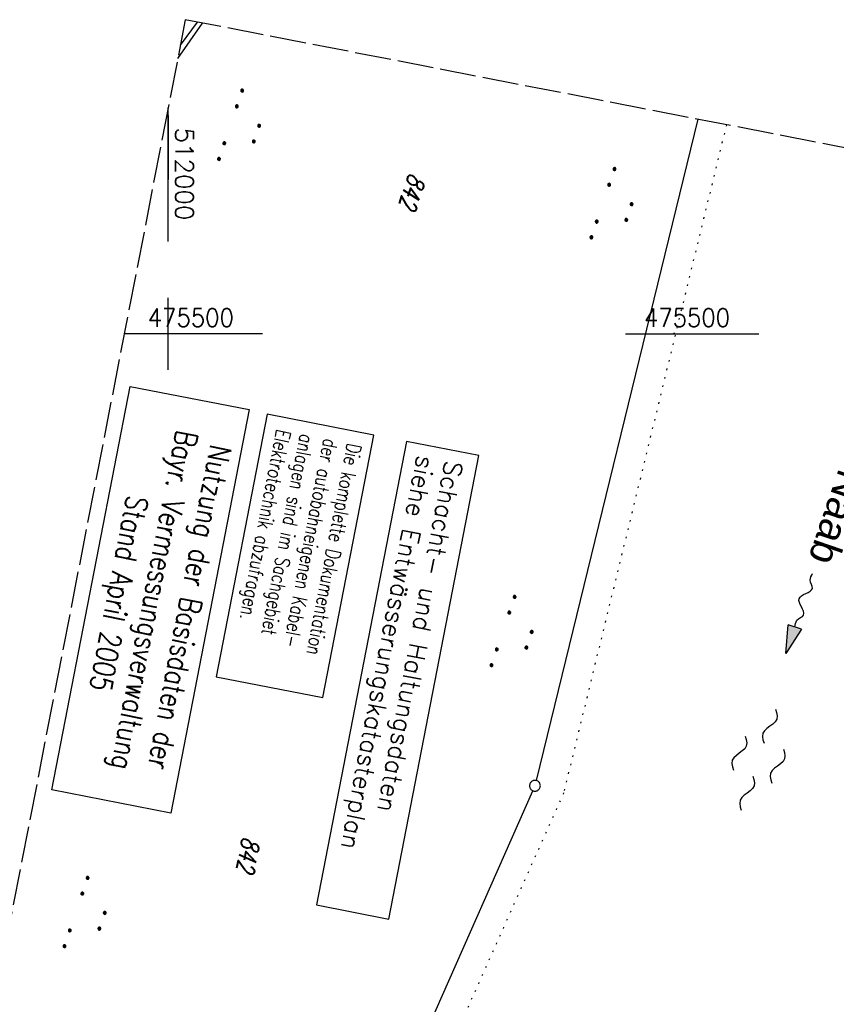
# Model space of a CAD drawing. Extents: x 511826 to 512284, y 474581 to 475544.
# Tile 25 of 29: x 511979 to 512093, y 475407 to 475544. Entities that reach past the tile are written whole.
import ezdxf

# ---------------------------------------------------------------- set-up
doc = ezdxf.new("R2010")
doc.units = 0
doc.header["$LTSCALE"] = 10
doc.header["$MEASUREMENT"] = 0
for name, pattern in [('ACAD_ISO14W100', [25.5, 12, -3, 0.5, -3, 0.5, -3, 0.5, -3]), ('AUSGEZOGEN', [0]), ('LT00', [0]), ('LT14', [0.6, 0.5, -0.1]), ('PUNKTX2_STR', [0.6, 0.1, -0.5])]:
    doc.linetypes.add(name, pattern=pattern)
doc.layers.get('0').update_dxf_attribs({"linetype": 'LT00'})
for name, color, linetype in [('--FLIEßRICHTPFEIL', 180, 'Continuous'), ('--WASSER_GRENZE', 180, 'PUNKTX2_STR'), ('--WASSER_NUTZUNG', 180, 'Continuous'), ('BAB-KABEL_TEXT_KASTEN', 224, 'Continuous'), ('D-D_BESCHRIFT', 182, 'Continuous'), ('DFK_FLUR_NR', 250, 'LT00'), ('DFK_GZPKT', 250, 'LT00'), ('DFK_KATASTER', 250, 'LT00'), ('DFK_NUTZUNG', 250, 'LT00'), ('DFK_STAND', 22, 'LT00'), ('DFK_TOPO-SYM', 252, 'LT00'), ('GEWÄSSERNAME', 255, 'Continuous'), ('TELEKOM', 210, 'ACAD_ISO14W100'), ('V89_RASTER', 250, 'LT00'), ('V90_RASTER', 250, 'LT00')]:
    doc.layers.add(name, color=color, linetype=linetype)
doc.layers.add('-BLATT_90-RAND', color=7, linetype='LT14', plot=False)
doc.styles.add('Beschrift', font='ARIAL.TTF')
doc.styles.add('ROMANS', font='romans.shx', dxfattribs={"width": 0.8})
doc.styles.get("Standard").update_dxf_attribs({"font": 'romans.shx'})
doc.styles.add('Versorgungsltg', font='ARIAL.TTF', dxfattribs={"width": 0.8, "height": 2})

# ---------------------------------------------------------------- blocks, each defined once
blk = doc.blocks.new('SYMB7111')
at = {"color": 0, "linetype": 'ByBlock'}
for p, q in [((-0.13, 0.202919), (-0.13, 0.177081)), ((-0.125, 0.172895), (-0.125, 0.207105)), ((-0.12, 0.209164), (-0.12, 0.170836)), ((-0.115, 0.170204), (-0.115, 0.209796)), ((-0.11, 0.209164), (-0.11, 0.170836)), ((-0.105, 0.172895), (-0.105, 0.207105)), ((-0.1, 0.202919), (-0.1, 0.177081)), ((-0.095, 0.189874), (-0.095, 0.190146)), ((0.1, 0.202919), (0.1, 0.177081)), ((0.105, 0.172895), (0.105, 0.207105)), ((0.11, 0.209164), (0.11, 0.170836)), ((0.115, 0.170204), (0.115, 0.209796)), ((0.12, 0.209164), (0.12, 0.170836)), ((0.125, 0.172895), (0.125, 0.207105)), ((0.13, 0.202919), (0.13, 0.177081)), ((0.135, 0.189874), (0.135, 0.190146)), ((-0.515, -0.177081), (-0.515, -0.202919)), ((-0.51, -0.207105), (-0.51, -0.172895)), ((-0.505, -0.170836), (-0.505, -0.209164)), ((-0.5, -0.209796), (-0.5, -0.170204)), ((-0.495, -0.170836), (-0.495, -0.209164)), ((-0.49, -0.207105), (-0.49, -0.172895)), ((-0.485, -0.177081), (-0.485, -0.202919)), ((-0.48, -0.190126), (-0.48, -0.189854)), ((-0.285, -0.177081), (-0.285, -0.202919)), ((-0.28, -0.207105), (-0.28, -0.172895)), ((-0.275, -0.170836), (-0.275, -0.209164)), ((-0.27, -0.209796), (-0.27, -0.170204)), ((-0.265, -0.170836), (-0.265, -0.209164)), ((-0.26, -0.207105), (-0.26, -0.172895)), ((-0.255, -0.177081), (-0.255, -0.202919)), ((-0.25, -0.190126), (-0.25, -0.189854)), ((0.255, -0.177081), (0.255, -0.202919)), ((0.26, -0.207105), (0.26, -0.172895)), ((0.265, -0.170836), (0.265, -0.209164)), ((0.27, -0.209796), (0.27, -0.170204)), ((0.275, -0.170836), (0.275, -0.209164)), ((0.28, -0.207105), (0.28, -0.172895)), ((0.285, -0.177081), (0.285, -0.202919)), ((0.29, -0.190126), (0.29, -0.189854)), ((0.485, -0.177081), (0.485, -0.202919)), ((0.49, -0.207105), (0.49, -0.172895)), ((0.495, -0.170836), (0.495, -0.209164)), ((0.5, -0.209796), (0.5, -0.170204)), ((0.505, -0.170836), (0.505, -0.209164)), ((0.51, -0.207105), (0.51, -0.172895)), ((0.515, -0.177081), (0.515, -0.202919)), ((0.52, -0.190126), (0.52, -0.189854))]:
    blk.add_line(p, q, dxfattribs=at)
for points in [[(-0.095, 0.19), (-0.096981, 0.198678), (-0.10253, 0.205637), (-0.11055, 0.209499), (-0.11945, 0.209499), (-0.12747, 0.205637), (-0.133019, 0.198678), (-0.135, 0.19), (-0.133019, 0.181322), (-0.12747, 0.174363), (-0.11945, 0.170501), (-0.11055, 0.170501), (-0.10253, 0.174363), (-0.096981, 0.181322), (-0.095, 0.19)], [(0.135, 0.19), (0.133019, 0.198678), (0.12747, 0.205637), (0.11945, 0.209499), (0.11055, 0.209499), (0.10253, 0.205637), (0.096981, 0.198678), (0.095, 0.19), (0.096981, 0.181322), (0.10253, 0.174363), (0.11055, 0.170501), (0.11945, 0.170501), (0.12747, 0.174363), (0.133019, 0.181322), (0.135, 0.19)], [(-0.48, -0.19), (-0.481981, -0.181322), (-0.48753, -0.174363), (-0.49555, -0.170501), (-0.50445, -0.170501), (-0.51247, -0.174363), (-0.518019, -0.181322), (-0.52, -0.19), (-0.518019, -0.198678), (-0.51247, -0.205637), (-0.50445, -0.209499), (-0.49555, -0.209499), (-0.48753, -0.205637), (-0.481981, -0.198678), (-0.48, -0.19)], [(-0.25, -0.19), (-0.251981, -0.181322), (-0.25753, -0.174363), (-0.26555, -0.170501), (-0.27445, -0.170501), (-0.28247, -0.174363), (-0.288019, -0.181322), (-0.29, -0.19), (-0.288019, -0.198678), (-0.28247, -0.205637), (-0.27445, -0.209499), (-0.26555, -0.209499), (-0.25753, -0.205637), (-0.251981, -0.198678), (-0.25, -0.19)], [(0.29, -0.19), (0.288019, -0.181322), (0.28247, -0.174363), (0.27445, -0.170501), (0.26555, -0.170501), (0.25753, -0.174363), (0.251981, -0.181322), (0.25, -0.19), (0.251981, -0.198678), (0.25753, -0.205637), (0.26555, -0.209499), (0.27445, -0.209499), (0.28247, -0.205637), (0.288019, -0.198678), (0.29, -0.19)], [(0.52, -0.19), (0.518019, -0.181322), (0.51247, -0.174363), (0.50445, -0.170501), (0.49555, -0.170501), (0.48753, -0.174363), (0.481981, -0.181322), (0.48, -0.19), (0.481981, -0.198678), (0.48753, -0.205637), (0.49555, -0.209499), (0.50445, -0.209499), (0.51247, -0.205637), (0.518019, -0.198678), (0.52, -0.19)]]:
    blk.add_lwpolyline(points, dxfattribs=at)
blk = doc.blocks.new('SYMB7301')
at = {"color": 0, "linetype": 'ByBlock'}
for p, q in [((-0.128693, 0), (0, 0.128693)), ((0, -0.128693), (-0.128693, 0)), ((0, 0.128693), (0.128693, 0)), ((0.128693, 0), (0, -0.128693)), ((0.000059, -0.009738), (0.000059, 0.009897)), ((-0.00901, -0.004339), (-0.002225, -0.009749))]:
    blk.add_line(p, q, dxfattribs=at)
for points in [[(-0.002225, 0.009749), (-0.00901, 0.004339), (-0.00901, -0.004339)], [(0.01, 0), (0.006235, 0.007818), (-0.002225, 0.009749)], [(-0.002225, -0.009749), (0.006235, -0.007818), (0.01, 0)]]:
    blk.add_lwpolyline(points, dxfattribs=at)
blk = doc.blocks.new('SYMB7010')
at = {"color": 0, "linetype": 'ByBlock'}
for points in [[(-0.031408, 0.499213), (-0.093728, 0.49134), (-0.15457, 0.475719), (-0.212975, 0.452595), (-0.268021, 0.422333), (-0.31884, 0.385411), (-0.36463, 0.342411), (-0.40467, 0.29401), (-0.438329, 0.240973), (-0.465074, 0.184136), (-0.484486, 0.124395), (-0.496256, 0.062692), (-0.5002, 0)], [(-0.5002, 0), (-0.496256, -0.062692), (-0.484486, -0.124395), (-0.465075, -0.184136), (-0.438329, -0.240973), (-0.404671, -0.29401), (-0.36463, -0.342411), (-0.31884, -0.385411), (-0.268021, -0.422333), (-0.212975, -0.452595), (-0.154571, -0.475719), (-0.093728, -0.49134), (-0.031408, -0.499213), (0.031408, -0.499213)], [(0.5002, 0), (0.496256, 0.062692), (0.484485, 0.124395), (0.465074, 0.184136), (0.438329, 0.240973), (0.40467, 0.29401), (0.36463, 0.342411), (0.31884, 0.385411), (0.268021, 0.422333), (0.212975, 0.452595), (0.15457, 0.475719), (0.093728, 0.49134), (0.031408, 0.499213), (-0.031408, 0.499213)], [(0.031408, -0.499213), (0.093728, -0.491341), (0.15457, -0.475719), (0.212975, -0.452595), (0.268021, -0.422333), (0.31884, -0.385411), (0.36463, -0.342411), (0.404671, -0.294011), (0.438329, -0.240974), (0.465075, -0.184136), (0.484486, -0.124395), (0.496256, -0.062692), (0.500201, 0)]]:
    blk.add_lwpolyline(points, dxfattribs=at)
blk = doc.blocks.new('SYMB7250')
at = {"color": 0, "linetype": 'ByBlock'}
for points in [[(-0.25, 0.28), (-0.208333, 0.308889), (-0.166667, 0.331111), (-0.125, 0.34), (-0.083333, 0.331111), (-0.041667, 0.308889), (0, 0.28)], [(0, 0.28), (0.041667, 0.251111), (0.083333, 0.228889), (0.125, 0.22), (0.166667, 0.228889), (0.208333, 0.251111), (0.25, 0.28)], [(-0.74, 0), (-0.698333, 0.028889), (-0.656667, 0.051111), (-0.615, 0.06), (-0.573333, 0.051111), (-0.531667, 0.028889), (-0.49, 0)], [(-0.49, 0), (-0.448333, -0.028889), (-0.406667, -0.051111), (-0.365, -0.06), (-0.323333, -0.051111), (-0.281667, -0.028889), (-0.24, 0)], [(0.24, 0), (0.281667, 0.028889), (0.323333, 0.051111), (0.365, 0.06), (0.406667, 0.051111), (0.448333, 0.028889), (0.49, 0)], [(0.49, 0), (0.531667, -0.028889), (0.573333, -0.051111), (0.615, -0.06), (0.656667, -0.051111), (0.698333, -0.028889), (0.74, 0)], [(-0.25, -0.28), (-0.208333, -0.251111), (-0.166667, -0.228889), (-0.125, -0.22), (-0.083333, -0.228889), (-0.041667, -0.251111), (0, -0.28)], [(0, -0.28), (0.041667, -0.308889), (0.083333, -0.331111), (0.125, -0.34), (0.166667, -0.331111), (0.208333, -0.308889), (0.25, -0.28)]]:
    blk.add_lwpolyline(points, dxfattribs=at)
blk = doc.blocks.new('FLIEßRICHTPFEIL')
at = {"layer": '--FLIEßRICHTPFEIL'}
blk.add_hatch(color=256, dxfattribs=at).paths.add_polyline_path([(-1.95, 0.4875), (-1.95, -0.4875), (0, 0)])
for p, q in [((-1.95, 0.4875), (-1.95, -0.4875)), ((-1.95, 0.4875), (0, 0)), ((0, 0), (-1.95, -0.4875))]:
    blk.add_line(p, q, dxfattribs=at)
at = {"layer": '--FLIEßRICHTPFEIL', "start_tangent": (-1, 0), "end_tangent": (-1, 0)}
blk.add_spline([(-1.95, 0), (-2.4375, 0), (-2.925, 0.325), (-3.4125, 0), (-3.9, -0.325), (-4.3875, 0), (-4.875, 0.325), (-5.3625, 0), (-5.85, 0)], degree=3, dxfattribs=at)

msp = doc.modelspace()

# ---------------------------------------------------------------- linework, layer by layer
at = {"layer": '--WASSER_GRENZE', "ltscale": 0.2}
for p, q in [((512077.38, 475528.99), (512054.82, 475436.38)), ((512054.82, 475436.38), (512010.58, 475337.28))]:
    msp.add_line(p, q, dxfattribs=at)
at = {"layer": '-BLATT_90-RAND'}
msp.add_lwpolyline([(512002.38, 475543.56), (511825.98, 474635.53), (512107.72, 474580.8), (512284.11, 475488.83), (512002.38, 475543.56)], dxfattribs=at)
at = {"layer": 'BAB-KABEL_TEXT_KASTEN', "linetype": 'AUSGEZOGEN'}
msp.add_lwpolyline([(512013.72, 475488.86), (512006.65, 475452.47), (512021.43, 475449.6), (512028.5, 475485.98)], close=True, dxfattribs=at)
at = {"layer": 'D-D_BESCHRIFT'}
msp.add_lwpolyline([(512033.05, 475485.1), (512020.56, 475420.82), (512030.6, 475418.87), (512043.08, 475483.15)], close=True, dxfattribs=at)
at = {"layer": 'DFK_KATASTER'}
for p, q in [((512004.04, 475543.24), (512001.69, 475540.03)), ((512073.43, 475529.76), (512051.02, 475438.08)), ((512007.7, 475339.66), (512050.54, 475436.66))]:
    msp.add_line(p, q, dxfattribs=at)
at = {"layer": 'DFK_STAND'}
msp.add_lwpolyline([(512011.23, 475489.51), (512000.36, 475433.56), (511983.86, 475436.77), (511994.73, 475492.72)], close=True, dxfattribs=at)
at = {"layer": 'TELEKOM', "ltscale": 0.05, "flags": 128}
msp.add_lwpolyline([(512001.33, 475538.18), (512004.75, 475543.1)], dxfattribs=at)
at = {"layer": 'V89_RASTER'}
for p, q in [((512000, 475530.27), (512000, 475521.42)), ((512063.37, 475500), (512081.87, 475500))]:
    msp.add_line(p, q, dxfattribs=at)
at = {"layer": 'V90_RASTER'}
for p, q in [((512000, 475512.83), (512000, 475531.33)), ((512000, 475495), (512000, 475505)), ((512013.09, 475500), (511993.91, 475500))]:
    msp.add_line(p, q, dxfattribs=at)

# ---------------------------------------------------------------- block references
at = {"layer": '--FLIEßRICHTPFEIL', "xscale": 2.00000000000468, "yscale": 1.999999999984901, "zscale": 2, "rotation": 251.6919658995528}
msp.add_blockref('FLIEßRICHTPFEIL', (512085.62, 475455.67), dxfattribs=at)
at = {"layer": '--WASSER_NUTZUNG', "xscale": 9.99999999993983, "yscale": 10.00000000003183, "zscale": 10, "rotation": 251.2882999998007}
msp.add_blockref('SYMB7250', (512081.82, 475440.97), dxfattribs=at)
at = {"layer": 'DFK_GZPKT', "xscale": 1.499999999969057, "yscale": 1.5, "zscale": 1.5, "rotation": 251.2881100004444}
msp.add_blockref('SYMB7010', (512050.84, 475437.35), dxfattribs=at)
at = {"layer": 'DFK_NUTZUNG', "yscale": 10, "zscale": 10, "rotation": 251.28826}
for p, xscale in [((512010.45, 475528.38), 10), ((512062.07, 475517.51), 10), ((512048.22, 475458.2), 9.999999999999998), ((511989.04, 475419.24), 10)]:
    msp.add_blockref('SYMB7111', p, dxfattribs=dict(at, xscale=xscale))
at = {"layer": 'DFK_TOPO-SYM', "xscale": 0.1, "yscale": 0.1, "zscale": 0.1, "rotation": 359.99968}
msp.add_blockref('SYMB7301', (512070.13, 475500.12), dxfattribs=at)

# ---------------------------------------------------------------- texts
at = {"layer": 'BAB-KABEL_TEXT_KASTEN', "insert": (512026.82, 475484.55), "char_height": 2, "width": 33.7438, "attachment_point": 1, "rotation": 259.0064, "style": 'ROMANS'}
msp.add_mtext('{\\W0.75;Die komplette Dokumentation der autobahneigenen Kabel-\\Panlagen sind im Sachgebiet Elektrotechnik abzufragen.}', dxfattribs=at)
at = {"layer": 'D-D_BESCHRIFT', "style": 'ROMANS'}
for s, p in [('siehe Entwässerungskatasterplan', (512034.52, 475483.28)), ('Schacht- und Haltungsdaten', (512038.42, 475482.56))]:
    msp.add_text(s, height=2.5, rotation=259.0065, dxfattribs=at).set_placement(p)
at = {"layer": 'DFK_FLUR_NR', "oblique": 13.754, "width": 0.75}
for rotation, p in [(251.3214, (512033.47, 475522.43)), (259.0065, (512010.35, 475430.4))]:
    msp.add_text('842', height=2.5, rotation=rotation, dxfattribs=at).set_placement(p)
at = {"layer": 'DFK_STAND', "insert": (512004.48, 475461.79), "char_height": 3, "width": 55.058, "attachment_point": 2, "rotation": 259.0065, "style": 'Versorgungsltg'}
msp.add_mtext('{\\Fromans|c0;Nutzung der Basisdaten der Bayr. Vermessungsverwaltung\\PStand April 2005}', dxfattribs=at)
at = {"layer": 'GEWÄSSERNAME', "style": 'Beschrift'}
msp.add_text('Naab', height=4, rotation=251.0985, dxfattribs=at).set_placement((512093.02, 475481.5))
at = {"layer": 'V89_RASTER', "width": 0.928}
msp.add_text(' 475500', height=2.5, rotation=359.9996, dxfattribs=at).set_placement((512064.37, 475501))
at = {"layer": 'V90_RASTER'}
for s, rotation, width, p in [(' 512000', 269.9989, 1.002, (512001, 475530.33)), (' 475500', 359.9989, 0.928, (511995.59, 475501))]:
    msp.add_text(s, height=2.5, rotation=rotation, dxfattribs=dict(at, width=width)).set_placement(p)

doc.saveas('drawing.dxf')
